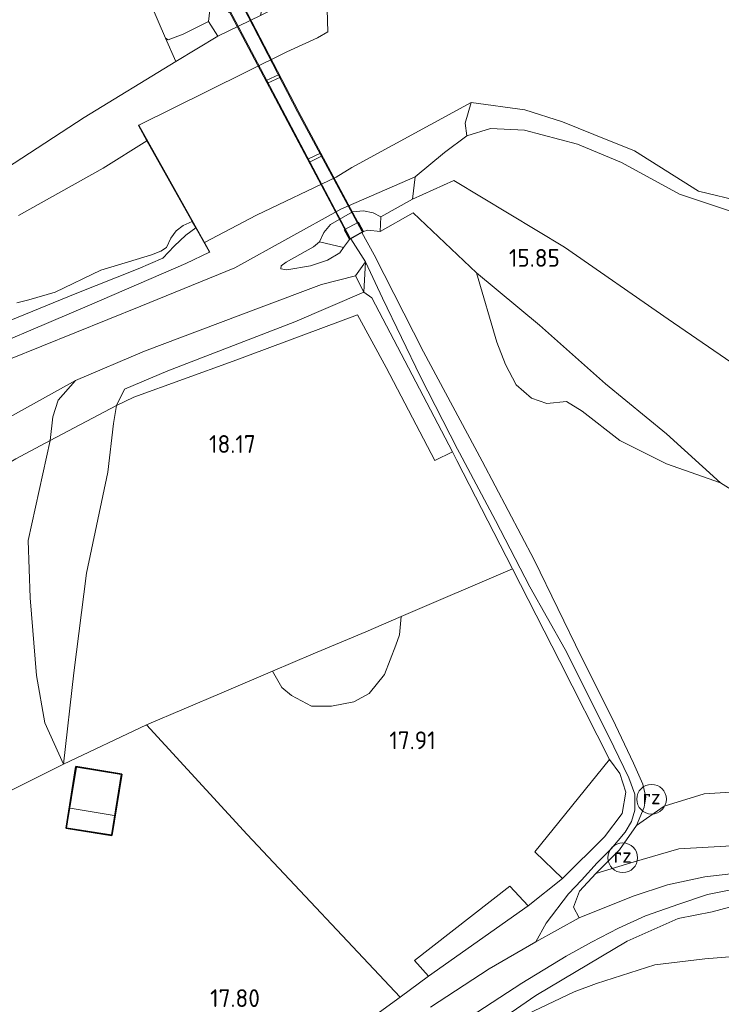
# Model space of a CAD drawing. Extents: x 196936 to 200438, y 361224 to 364196.
# Tile 87 of 256: x 197846 to 197917, y 363083 to 363183. Entities that reach past the tile are written whole.
import ezdxf
from ezdxf.enums import TextEntityAlignment as Align

# ---------------------------------------------------------------- set-up
doc = ezdxf.new("R2010")
doc.units = 0
for name, color, linetype, lineweight in [('B-ME-GR-GRAS-GV', 60, 'Continuous', 13), ('B-ME-GW-TALUD_KRUIN-G', 90, 'Continuous', 18), ('B-ME-GW-TALUD_TEEN-G', 90, 'Continuous', 18), ('B-ME-IE-MEUBILAIR_WEGMEUBILAIR-S', 7, 'Continuous', 25), ('B-ME-IE-TERREINAFSCHEIDING_DOORGANG-G', 210, 'Continuous', 18), ('B-ME-IE-TERREINAFSCHEIDING_KUNSTMATIG_HEKWERK-G', 20, 'IE-TERREINAFSCHEIDING-KUNSTMATIG', 18), ('B-ME-KG-KADASTRAAL_DAKRAND-G', 170, 'Continuous', 18), ('B-ME-KG-KADASTRAAL_NOK-G', 10, 'Continuous', 18), ('B-ME-KW-KUNSTWERK_BRUG-GV', 170, 'Continuous', 18), ('B-ME-KW-KUNSTWERK_LANDHOOFD-GV', 170, 'Continuous', 18), ('B-ME-KW-KUNSTWERK_PIJLER-GV', 170, 'Continuous', 18), ('B-ME-OB-BEKLEDING_STEEN-GV', 30, 'Continuous', 18), ('B-ME-OG-BEBOUWING_SCHUUR-GV', 7, 'Continuous', 35), ('B-ME-OG-HOOGTEPUNT-S', 7, 'Continuous', 25), ('B-ME-OG-TERREIN_GROEN-GV', 7, 'Continuous', 18), ('B-ME-OG-TERREIN_GROEN_TUIN-GV', 7, 'Continuous', 18), ('B-ME-OG-WATER_BEEK-GV', 150, 'Continuous', 18), ('B-ME-VH-VERHARDING_ASFALT-GV', 252, 'Continuous', 18), ('B-ME-VH-VERHARDING_HALFVERHARDING-GV', 252, 'Continuous', 18)]:
    doc.layers.add(name, color=color, linetype=linetype, lineweight=lineweight)
doc.styles.add('NLCS-ISO', font='NLCS-ISO.ttf')
doc.styles.add('NLCS-ISO-ANNOTATIVE-T18', font='NLCS-ISO.ttf', dxfattribs={"height": 1.8})
doc.linetypes.add('IE-TERREINAFSCHEIDING-KUNSTMATIG', pattern='A,4,[82,NLCS.SHX,S=0.75,R=90,X=0,Y=0],4,-2', length=10)

# ---------------------------------------------------------------- blocks, each defined once
blk = doc.blocks.new('SAL-HOOGTELABEL-SO')
at = {"color": 0, "linetype": 'ByBlock', "lineweight": -2, "style": 'NLCS-ISO-ANNOTATIVE-T18'}
blk.add_attdef('HOOGTE', text='', height=1.8, dxfattribs=at).set_placement((2.788, 0), align=Align.RIGHT)
blk = doc.blocks.new('SIE-WEG_PAAL_RECLAMEZUIL-SO')
at = {"color": 0, "linetype": 'ByBlock', "lineweight": 18}
blk.add_circle((0, 0), 1.5, dxfattribs=at)
at = {"color": 0, "linetype": 'ByBlock', "lineweight": 18, "style": 'NLCS-ISO'}
blk.add_text('rz', height=1.5, dxfattribs=at).set_placement((0, 0.234), align=Align.MIDDLE_CENTER)

msp = doc.modelspace()

# ---------------------------------------------------------------- linework, layer by layer
at = {"layer": 'B-ME-GR-GRAS-GV'}
for points in [[(197859.5708, 363185.0299, 15.6911), (197861.1675, 363181.3562, 15.5371), (197862.227, 363178.9717, 15.4983), (197852.9521, 363173.3294, 15.3523), (197845.857, 363168.6906, 15.3523)], [(197865.699, 363184.481, 16.633), (197865.524, 363183.047, 15.703), (197862.9693, 363181.7664, 15.6018), (197861.4521, 363181.1765, 15.5463), (197861.1675, 363181.3562, 15.5371), (197859.5708, 363185.0299, 15.6911)], [(197845.857, 363168.6906, 15.3523), (197852.9521, 363173.3294, 15.3523), (197862.227, 363178.9717, 15.4983), (197866.486, 363181.543, 15.464), (197870.795, 363183.658, 15.629)], [(197877.541, 363184.241, 14.485), (197877.601, 363182.005, 14.485), (197876.576, 363181.382, 14.485), (197873.445, 363179.981, 14.485), (197865.425, 363175.975, 14.485), (197858.4731, 363172.5229, 14.4845), (197858.4283, 363172.5006, 14.485), (197859.2949, 363170.954, 14.1452), (197854.8568, 363168.173, 14.1452), (197846.2757, 363163.3996, 14.1452)], [(197839.516, 363148.3771, 14.7928), (197853.4689, 363154.3139, 14.6652), (197863.2455, 363158.5358, 14.6428), (197865.6232, 363159.6599, 14.5752), (197865.6668, 363159.6843, 14.5752), (197865.1225, 363160.6557, 14.485), (197870.401, 363163.428, 14.485), (197878.451, 363167.278, 14.485), (197880.023, 363168.246, 14.485), (197892.103, 363174.817, 14.4), (197891.503, 363172.725, 15.144), (197891.696, 363171.455, 15.359), (197889.435, 363169.768, 15.397), (197886.446, 363167.298, 15.547), (197878.933, 363164.027, 15.364), (197868.207, 363158.078, 15.466), (197858.6642, 363154.2173, 15.5202), (197845.3023, 363148.7886, 15.6638)], [(197845.3023, 363148.7886, 15.6638), (197858.6642, 363154.2173, 15.5202), (197868.207, 363158.078, 15.466), (197878.933, 363164.027, 15.364), (197886.446, 363167.298, 15.547), (197886.195, 363165.03, 15.838), (197882.964, 363163.254, 15.913), (197882.192, 363163.648, 15.814), (197881.212, 363163.866, 15.712), (197880.118, 363163.765, 15.517), (197877.893, 363162.482, 15.496), (197877.205, 363161.654, 15.523), (197876.749, 363160.713, 15.523), (197876.1533, 363160.2254, 15.4942), (197873.3906, 363158.6554, 15.4942), (197872.8665, 363158.2757, 15.5101), (197872.8564, 363157.9807, 15.5229), (197873.4606, 363157.8749, 15.6824), (197875.8548, 363158.2988, 16.0365), (197877.5831, 363158.8476, 16.3682), (197878.8074, 363159.6068, 16.5309), (197879.189, 363160.139, 16.633), (197879.784, 363160.948, 16.648), (197879.938, 363161.035, 16.648), (197881.412, 363158.708, 16.858), (197880.412, 363157.289, 16.669), (197876.952, 363156.409, 16.478), (197870.593, 363153.993, 16.119), (197859.042, 363149.661, 15.952), (197852.054, 363146.67, 15.967), (197844.448, 363142.459, 15.781)], [(197921.097, 363105.135, 18.04), (197915.713, 363104.812, 17.971), (197911.661, 363103.555, 17.971), (197908.859, 363101.613, 17.971), (197909.62, 363103.443, 18.202), (197909.802, 363104.477, 18.277), (197909.511, 363105.776, 18.325), (197908.555, 363107.929, 18.289), (197906.419, 363112.414, 18.259), (197903.297, 363118.659, 18.28), (197898.507, 363128.52, 18.176), (197893.239, 363138.502, 17.856), (197887.293, 363149.565, 17.61), (197882.29, 363159.412, 16.801), (197881.045, 363161.675, 16.648), (197881.224, 363161.781, 16.648), (197881.651, 363161.915, 16.648), (197882.905, 363161.78, 16.528), (197886.253, 363163.668, 16.411), (197892.669, 363157.582, 16.392), (197894.734, 363150.547, 16.918), (197895.598, 363148.311, 16.918), (197896.679, 363146.244, 16.928), (197898.244, 363144.902, 16.825), (197899.778, 363144.349, 16.81), (197901.767, 363144.556, 16.795), (197903.345, 363143.572, 16.682), (197907.159, 363140.604, 16.653), (197911.901, 363138.239, 16.633), (197917.351, 363136.309, 16.357), (197925.29, 363131.333, 16.338)], [(197846.1266, 363154.5261, 14.1452), (197847.3278, 363154.8607, 14.1452), (197850.0139, 363155.6311, 14.1452), (197854.6209, 363157.8378, 14.1452), (197857.4312, 363158.6832, 14.1452), (197859.7451, 363159.3923, 14.1452), (197860.6938, 363159.7671, 14.1452), (197861.2881, 363160.1382, 14.1452), (197861.7063, 363161.0811, 14.1452), (197862.2349, 363161.851, 14.1452), (197862.9668, 363162.3812, 14.1452), (197863.8753, 363162.7793, 14.1452), (197864.2253, 363162.1546, 14.2921), (197863.2412, 363161.4099, 14.3079), (197862.0495, 363160.2748, 14.3621), (197860.9006, 363159.0587, 14.3206), (197858.41, 363157.9736, 14.3685), (197852.0196, 363155.4538, 14.3876), (197843.9911, 363152.1947, 14.4514)], [(197843.9911, 363152.1947, 14.4514), (197852.0196, 363155.4538, 14.3876), (197858.41, 363157.9736, 14.3685), (197860.9006, 363159.0587, 14.3206), (197862.0495, 363160.2748, 14.3621), (197863.2412, 363161.4099, 14.3079), (197864.2253, 363162.1546, 14.2921), (197865.6232, 363159.6599, 14.5752), (197863.2455, 363158.5358, 14.6428), (197853.4689, 363154.3139, 14.6652), (197839.516, 363148.3771, 14.7928)], [(197870.4, 363073.657, 18.043), (197884.917, 363084.215, 17.815), (197887.8, 363086.338, 17.755), (197897.9, 363093.452, 17.656), (197901.373, 363096.228, 17.632), (197905.605, 363100.446, 18.166), (197907.418, 363102.816, 18.259), (197907.771, 363104.991, 18.385), (197907.159, 363106.86, 18.379), (197906.126, 363108.282, 18.208), (197901.086, 363118.216, 18.373), (197896.293, 363127.61, 18.247), (197890.676, 363138.568, 17.8), (197890.229, 363139.452, 17.792), (197882.0732, 363155.0452, 17.7153), (197881.248, 363155.628, 17.035), (197881.412, 363158.708, 16.858), (197883.155, 363155.01, 17.204), (197886.993, 363147.041, 17.672), (197890.724, 363139.723, 17.778), (197890.922, 363139.334, 17.783), (197894.584, 363132.487, 18.04), (197898.045, 363125.777, 18.181), (197901.631, 363119.436, 18.27), (197906.049, 363110.62, 18.288), (197908.078, 363106.428, 18.286), (197908.678, 363104.791, 18.255), (197908.674, 363103.145, 18.055), (197908.363, 363102.008, 17.974), (197907.72, 363100.911, 17.8), (197906.282, 363099.229, 17.632), (197904.889, 363097.833, 17.524), (197903.3, 363096.058, 17.446), (197901.967, 363094.678, 17.398), (197899.719, 363091.705, 17.557), (197898.666, 363089.807, 17.548), (197893.953, 363087.091, 17.65), (197888, 363083.215, 17.743)], [(197846.017, 363138.74, 16.66), (197849.5, 363140.602, 16.888), (197847.256, 363130.48, 16.962), (197847.47, 363124.65, 17.091), (197848.123, 363116.801, 17.291), (197848.951, 363111.985, 17.362), (197850.856, 363107.828, 17.365), (197845.244, 363105.023, 17.401)], [(197888.999, 363080.254, 17.744), (197897.247, 363085.635, 17.578), (197901.727, 363088.353, 17.38), (197904.3, 363089.769, 17.35), (197907.042, 363091.217, 17.245), (197909.773, 363092.443, 17.146), (197913.141, 363093.639, 17.062), (197916.052, 363094.63, 16.885), (197918.932, 363095.18, 16.819)], [(197954.985, 363081.346, 15.061), (197954.538, 363084.006, 14.974), (197953.38, 363086.526, 15.064), (197950.724, 363088.806, 15.484), (197945.805, 363090.708, 15.754), (197936.068, 363092.931, 15.967), (197929.87, 363093.849, 16.483), (197925.165, 363094.422, 16.594), (197921.285, 363094.154, 16.798), (197916.526, 363092.844, 17.029), (197913.085, 363092.181, 17.137), (197907.93, 363089.878, 17.395), (197898.669, 363084.385, 17.444), (197894.223, 363081.326, 17.57)], [(197897.077, 363082.17, 17.703), (197902.548, 363084.742, 17.817), (197904.825, 363085.59, 17.911), (197910.728, 363087.497, 17.863), (197915.776, 363088.112, 17.827), (197920.776, 363088.515, 17.785), (197926.131, 363087.361, 17.854), (197929.619, 363086.518, 17.839), (197932.56, 363085.316, 17.809), (197942.775, 363083.49, 17.377)]]:
    msp.add_polyline3d(points, dxfattribs=at)
for points in [[(197866.486, 363181.543, 15.464), (197862.227, 363178.9717, 15.4983), (197861.1675, 363181.3562, 15.5371), (197861.4521, 363181.1765, 15.5463), (197862.9693, 363181.7664, 15.6018), (197865.524, 363183.047, 15.703)], [(197875.8548, 363158.2988, 16.0365), (197873.4606, 363157.8749, 15.6824), (197872.8564, 363157.9807, 15.5229), (197872.8665, 363158.2757, 15.5101), (197873.3906, 363158.6554, 15.4942), (197876.1533, 363160.2254, 15.4942), (197876.749, 363160.713, 15.523), (197879.189, 363160.139, 16.633), (197878.8074, 363159.6068, 16.5309), (197877.5831, 363158.8476, 16.3682)], [(197883.519, 363147.978, 17.951), (197888.424, 363138.563, 17.903), (197890.229, 363139.452, 17.792), (197890.676, 363138.568, 17.8), (197896.293, 363127.61, 18.247), (197901.086, 363118.216, 18.373), (197906.126, 363108.282, 18.208), (197898.581, 363098.944, 17.824), (197901.373, 363096.228, 17.632), (197897.9, 363093.452, 17.656), (197896.029, 363095.468, 17.752), (197886.367, 363087.942, 17.77), (197887.8, 363086.338, 17.755), (197884.917, 363084.215, 17.815), (197869.423, 363100.679, 17.827), (197859.256, 363111.805, 17.941), (197850.856, 363107.828, 17.365), (197851.905, 363117.077, 17.707), (197853.187, 363127.162, 17.914), (197855.329, 363137.397, 18.004), (197855.908, 363142.312, 17.827), (197856.224, 363144.139, 17.623), (197857.965, 363144.974, 17.908), (197868.014, 363148.622, 18.064), (197880.621, 363153.313, 17.823)], [(197851.905, 363117.077, 17.707), (197850.856, 363107.828, 17.365), (197848.951, 363111.985, 17.362), (197848.123, 363116.801, 17.291), (197847.47, 363124.65, 17.091), (197847.256, 363130.48, 16.962), (197849.5, 363140.602, 16.888), (197856.224, 363144.139, 17.623), (197855.908, 363142.312, 17.827), (197855.329, 363137.397, 18.004), (197853.187, 363127.162, 17.914)], [(197875.9408, 363113.7053, 17.8955), (197877.9749, 363113.6936, 17.8901), (197880.2349, 363114.1156, 17.9225), (197881.7801, 363114.965, 17.9386), (197883.3434, 363116.9079, 18.0033), (197884.4905, 363119.8725, 18.1057), (197884.8623, 363120.9251, 18.1488), (197885.0464, 363122.7689, 18.272), (197881.441, 363121.217, 18.28), (197876.125, 363118.991, 18.22), (197871.9915, 363117.218, 18.1542), (197872.9533, 363115.5921, 17.9871), (197873.9327, 363114.7622, 17.9117)]]:
    msp.add_polyline3d(points, close=True, dxfattribs=at)
at = {"layer": 'B-ME-GW-TALUD_KRUIN-G'}
for points in [[(197876.921, 363186.364, 15.659), (197872.294, 363184.402, 15.585), (197870.795, 363183.658, 15.629), (197866.486, 363181.543, 15.464), (197862.227, 363178.9717, 15.4983)], [(197836.7263, 363162.6543, 15.4947), (197845.857, 363168.6906, 15.3523), (197852.9521, 363173.3294, 15.3523), (197862.227, 363178.9717, 15.4983)], [(197886.446, 363167.298, 15.547), (197889.435, 363169.768, 15.397), (197891.696, 363171.455, 15.359), (197894.07, 363172.208, 15.343), (197897.533, 363172.04, 15.343), (197902.877, 363170.627, 15.222), (197907.355, 363168.772, 15.009), (197913.202, 363165.539, 15.005), (197923.808, 363162.015, 14.832), (197929.652, 363159.876, 14.812), (197931.07, 363159.333, 14.746), (197933.049, 363157.232, 14.753), (197938.275, 363154.414, 14.848), (197945.486, 363151.093, 14.797), (197950.859, 363147.443, 14.718), (197956.443, 363143.457, 14.683), (197964.884, 363135.662, 14.71), (197968.277, 363132.766, 14.69), (197970.73, 363131.532, 14.683), (197971.962, 363130.844, 14.671), (197972.982, 363130.042, 14.675), (197973.268, 363129.417, 14.726)], [(197878.933, 363164.027, 15.364), (197886.446, 363167.298, 15.547)], [(197868.207, 363158.078, 15.466), (197878.933, 363164.027, 15.364)], [(197882.905, 363161.78, 16.528), (197886.253, 363163.668, 16.411), (197892.669, 363157.582, 16.392), (197899.026, 363152.273, 16.273), (197905.71, 363146.343, 16.319), (197911.881, 363141.278, 16.315), (197917.351, 363136.309, 16.357), (197925.29, 363131.333, 16.338), (197930.364, 363128.091, 16.25), (197934.326, 363124.535, 16.207), (197941.014, 363119.043, 16.323), (197945.14, 363115.08, 16.338), (197947.207, 363111.918, 16.415), (197947.987, 363107.97, 16.711), (197947.432, 363103.667, 16.952)], [(197864.2253, 363162.1546, 14.2921), (197863.2412, 363161.4099, 14.3079), (197862.0495, 363160.2748, 14.3621), (197860.9006, 363159.0587, 14.3206), (197858.41, 363157.9736, 14.3685), (197852.0196, 363155.4538, 14.3876), (197843.9911, 363152.1947, 14.4514)], [(197881.224, 363161.781, 16.648), (197881.651, 363161.915, 16.648), (197882.905, 363161.78, 16.528)], [(197879.189, 363160.139, 16.633), (197879.784, 363160.948, 16.648)], [(197879.189, 363160.139, 16.633), (197878.8074, 363159.6068, 16.5309), (197877.5831, 363158.8476, 16.3682), (197875.8548, 363158.2988, 16.0365), (197873.4606, 363157.8749, 15.6824), (197872.8564, 363157.9807, 15.5229)], [(197857.003, 363145.785, 17.635), (197861.419, 363147.659, 17.817), (197874.281, 363152.601, 17.787), (197881.248, 363155.628, 17.035), (197881.412, 363158.708, 16.858)], [(197868.207, 363158.078, 15.466), (197858.6642, 363154.2173, 15.5202), (197845.3023, 363148.7886, 15.6638), (197830.7801, 363141.1445, 15.5585), (197815.3337, 363132.8788, 15.6414), (197803.5356, 363126.5051, 15.6702), (197786.3376, 363118.0094, 15.785), (197779.9699, 363114.8186, 15.836), (197773.8196, 363110.8423, 15.7818), (197762.6357, 363104.6577, 15.7595), (197749.0562, 363097.3451, 15.8009), (197743.7922, 363094.0428, 15.7786), (197741.7529, 363092.5334, 15.8073), (197740.1225, 363090.8566, 15.7627), (197737.9478, 363088.2102, 15.7435), (197736.2037, 363084.1973, 15.718), (197734.6155, 363079.5941, 15.785), (197731.1926, 363070.8164, 15.8297), (197727.9695, 363062.0716, 15.8265), (197724.6856, 363054.3068, 15.824)], [(197850.856, 363107.828, 17.365), (197851.905, 363117.077, 17.707), (197853.187, 363127.162, 17.914), (197855.329, 363137.397, 18.004), (197855.908, 363142.312, 17.827), (197856.224, 363144.139, 17.623), (197857.003, 363145.785, 17.635)], [(197947.432, 363103.667, 16.952), (197942.767, 363104.273, 17.383), (197935.451, 363104.747, 17.579), (197929.157, 363105.081, 18.098), (197921.097, 363105.135, 18.04), (197915.713, 363104.812, 17.971), (197911.661, 363103.555, 17.971), (197908.859, 363101.613, 17.971)], [(197908.859, 363101.613, 17.971), (197907.137, 363099.138, 17.515), (197904.739, 363096.724, 17.383)]]:
    msp.add_polyline3d(points, dxfattribs=at)
at = {"layer": 'B-ME-GW-TALUD_TEEN-G'}
for points in [[(197861.1675, 363181.3562, 15.5371), (197861.4521, 363181.1765, 15.5463), (197862.9693, 363181.7664, 15.6018), (197865.524, 363183.047, 15.703)], [(197865.524, 363183.047, 15.703), (197866.486, 363181.543, 15.464)], [(197882.964, 363163.254, 15.913), (197886.195, 363165.03, 15.838), (197890.351, 363166.921, 15.619)], [(197956.722, 363093.917, 15.374), (197958.167, 363100.909, 15.609), (197957.654, 363107.427, 15.416), (197955.67, 363113.019, 15.213), (197951.638, 363119.083, 15.189), (197946.934, 363125.649, 15.097), (197941.536, 363131.349, 15.028), (197931.955, 363139.182, 15.312), (197925.388, 363143.752, 15.378), (197912.061, 363152.89, 15.374), (197901.554, 363160.163, 15.366), (197890.351, 363166.921, 15.619)], [(197876.749, 363160.713, 15.523), (197877.205, 363161.654, 15.523), (197877.893, 363162.482, 15.496), (197880.118, 363163.765, 15.517), (197881.212, 363163.866, 15.712), (197882.192, 363163.648, 15.814), (197882.964, 363163.254, 15.913)], [(197872.8564, 363157.9807, 15.5229), (197872.8665, 363158.2757, 15.5101), (197873.3906, 363158.6554, 15.4942), (197876.1533, 363160.2254, 15.4942), (197876.749, 363160.713, 15.523)], [(197737.1767, 363092.9667, 14.4259), (197738.8065, 363094.2913, 14.6365), (197742.9144, 363097.667, 14.6301), (197751.0601, 363102.5295, 14.6396), (197763.1679, 363109.1597, 14.6301), (197773.8039, 363114.9312, 14.7991), (197779.2204, 363118.3759, 14.78), (197788.177, 363121.7, 14.7545), (197796.7165, 363125.9527, 14.8885), (197808.5478, 363132.3026, 14.831), (197821.0269, 363138.9939, 14.7704), (197839.516, 363148.3771, 14.7928), (197853.4689, 363154.3139, 14.6652), (197863.2455, 363158.5358, 14.6428), (197865.6232, 363159.6599, 14.5752)], [(197880.412, 363157.289, 16.669), (197881.412, 363158.708, 16.858)], [(197849.5, 363140.602, 16.888), (197849.771, 363142.999, 16.803), (197850.293, 363144.685, 16.526), (197852.054, 363146.67, 15.967)], [(197850.856, 363107.828, 17.365), (197848.951, 363111.985, 17.362), (197848.123, 363116.801, 17.291), (197847.47, 363124.65, 17.091), (197847.256, 363130.48, 16.962), (197849.5, 363140.602, 16.888)], [(197908.618, 363097.92, 17.347), (197913.158, 363099.238, 17.185), (197920.292, 363099.639, 17.016), (197929.143, 363099.753, 16.662), (197939.53, 363099.054, 16.289), (197950.251, 363096.581, 15.766), (197956.722, 363093.917, 15.374)], [(197904.739, 363096.724, 17.383), (197908.618, 363097.92, 17.347)], [(197907.93, 363089.878, 17.395), (197913.085, 363092.181, 17.137), (197916.526, 363092.844, 17.029), (197921.285, 363094.154, 16.798), (197925.165, 363094.422, 16.594), (197929.87, 363093.849, 16.483), (197936.068, 363092.931, 15.967), (197945.805, 363090.708, 15.754), (197950.724, 363088.806, 15.484), (197953.38, 363086.526, 15.064), (197954.538, 363084.006, 14.974), (197954.985, 363081.346, 15.061)], [(197891.75, 363078.897, 17.688), (197894.223, 363081.326, 17.57), (197898.669, 363084.385, 17.444), (197907.93, 363089.878, 17.395)]]:
    msp.add_polyline3d(points, dxfattribs=at)
at = {"layer": 'B-ME-IE-TERREINAFSCHEIDING_DOORGANG-G'}
msp.add_polyline3d([(197859.5708, 363185.0299, 15.6911), (197861.1675, 363181.3562, 15.5371)], dxfattribs=at)
at = {"layer": 'B-ME-IE-TERREINAFSCHEIDING_KUNSTMATIG_HEKWERK-G'}
for points in [[(197868.558, 363185.484, 16.735), (197874.543, 363173.878, 16.867), (197881.044, 363161.814, 16.726)], [(197879.853, 363161.096, 16.648), (197873.323, 363173.495, 16.801), (197867.335, 363184.806, 16.717)], [(197861.1675, 363181.3562, 15.5371), (197862.227, 363178.9717, 15.4983)], [(197852.054, 363146.67, 15.967), (197859.042, 363149.661, 15.952), (197870.593, 363153.993, 16.119), (197876.952, 363156.409, 16.478), (197880.412, 363157.289, 16.669)], [(197881.248, 363155.628, 17.035), (197880.412, 363157.289, 16.669)], [(197890.676, 363138.568, 17.8), (197890.229, 363139.452, 17.792), (197888.424, 363138.563, 17.903), (197883.519, 363147.978, 17.951), (197880.621, 363153.313, 17.823), (197868.014, 363148.622, 18.064), (197857.965, 363144.974, 17.908), (197856.224, 363144.139, 17.623)], [(197856.224, 363144.139, 17.623), (197849.5, 363140.602, 16.888), (197846.017, 363138.74, 16.66), (197842.687, 363136.797, 16.546), (197830.112, 363130.168, 16.021), (197812.978, 363121.227, 15.799), (197802.8706, 363115.775, 15.7587), (197790.215, 363108.772, 15.82), (197778.833, 363102.585, 15.817), (197768.723, 363096.794, 16.141)], [(197896.293, 363127.61, 18.247), (197890.676, 363138.568, 17.8)], [(197896.293, 363127.61, 18.247), (197901.086, 363118.216, 18.373), (197906.126, 363108.282, 18.208), (197898.581, 363098.944, 17.824), (197901.373, 363096.228, 17.632), (197897.9, 363093.452, 17.656), (197896.029, 363095.468, 17.752), (197886.367, 363087.942, 17.77), (197887.8, 363086.338, 17.755), (197884.917, 363084.215, 17.815)], [(197885.0464, 363122.7689, 18.272), (197896.293, 363127.61, 18.247)], [(197881.441, 363121.217, 18.28), (197885.0464, 363122.7689, 18.272)], [(197834.504, 363105.729, 17.296), (197831.886, 363109.886, 16.738), (197827.999, 363116.592, 16.609), (197835.894, 363120.797, 16.891), (197839.623, 363114.581, 17.284), (197845.244, 363105.023, 17.401), (197850.856, 363107.828, 17.365), (197859.256, 363111.805, 17.941)], [(197876.125, 363118.991, 18.22), (197881.441, 363121.217, 18.28)], [(197871.9915, 363117.218, 18.1542), (197876.125, 363118.991, 18.22)], [(197859.256, 363111.805, 17.941), (197866.886, 363115.028, 18.073), (197871.9915, 363117.218, 18.1542)], [(197884.917, 363084.215, 17.815), (197869.423, 363100.679, 17.827), (197859.256, 363111.805, 17.941)], [(197906.126, 363108.282, 18.208), (197907.159, 363106.86, 18.379), (197907.771, 363104.991, 18.385), (197907.418, 363102.816, 18.259), (197905.605, 363100.446, 18.166), (197901.373, 363096.228, 17.632)], [(197897.9, 363093.452, 17.656), (197887.8, 363086.338, 17.755)], [(197904.825, 363085.59, 17.911), (197910.728, 363087.497, 17.863), (197915.776, 363088.112, 17.827), (197920.776, 363088.515, 17.785), (197926.131, 363087.361, 17.854), (197929.619, 363086.518, 17.839), (197932.56, 363085.316, 17.809), (197942.775, 363083.49, 17.377), (197946.548, 363082.58, 17.287)], [(197891.75, 363078.897, 17.688), (197897.077, 363082.17, 17.703), (197902.548, 363084.742, 17.817), (197904.825, 363085.59, 17.911)], [(197884.917, 363084.215, 17.815), (197870.4, 363073.657, 18.043)]]:
    msp.add_polyline3d(points, dxfattribs=at)
at = {"layer": 'B-ME-KG-KADASTRAAL_DAKRAND-G'}
msp.add_polyline3d([(197855.694, 363100.648, 20.587), (197851.161, 363101.377, 20.648), (197852.147, 363107.506, 20.322), (197856.679, 363106.776, 20.33)], close=True, dxfattribs=at)
at = {"layer": 'B-ME-KG-KADASTRAAL_NOK-G'}
msp.add_polyline3d([(197851.532, 363103.366, 21.73), (197855.957, 363102.599, 21.609)], dxfattribs=at)
at = {"layer": 'B-ME-KW-KUNSTWERK_BRUG-GV'}
msp.add_polyline3d([(197881.15, 363161.781, 16.756), (197879.821, 363161.018, 16.648), (197873.211, 363173.476, 16.828), (197867.214, 363184.839, 16.657), (197868.609, 363185.583, 16.609), (197874.677, 363173.84, 16.93)], close=True, dxfattribs=at)
at = {"layer": 'B-ME-KW-KUNSTWERK_LANDHOOFD-GV'}
msp.add_polyline3d([(197879.938, 363161.035, 16.648), (197879.784, 363160.948, 16.648), (197879.273, 363161.922, 16.249), (197880.722, 363162.714, 16.249), (197881.224, 363161.781, 16.648), (197881.045, 363161.675, 16.648)], close=True, dxfattribs=at)
at = {"layer": 'B-ME-KW-KUNSTWERK_PIJLER-GV'}
for points in [[(197872.819, 363177.409, 14.557), (197871.505, 363176.776, 14.557), (197871.347, 363177.051, 14.557), (197872.668, 363177.681, 14.557)], [(197877.019, 363169.417, 14.557), (197875.747, 363168.785, 14.557), (197875.59, 363169.087, 14.557), (197876.863, 363169.704, 14.557)]]:
    msp.add_polyline3d(points, close=True, dxfattribs=at)
at = {"layer": 'B-ME-OB-BEKLEDING_STEEN-GV'}
for points in [[(197870.988, 363184.567, 15.764), (197870.795, 363183.658, 15.629), (197866.486, 363181.543, 15.464), (197865.524, 363183.047, 15.703), (197865.699, 363184.481, 16.633), (197866.308, 363184.648, 16.717), (197867.11, 363184.866, 16.663), (197867.59, 363183.954, 16.383), (197869.128, 363184.755, 16.295), (197868.635, 363185.675, 16.615), (197870.235, 363186.308, 16.454)], [(197882.964, 363163.254, 15.913), (197882.905, 363161.78, 16.528), (197881.651, 363161.915, 16.648), (197881.224, 363161.781, 16.648), (197880.722, 363162.714, 16.249), (197879.273, 363161.922, 16.249), (197879.784, 363160.948, 16.648), (197879.189, 363160.139, 16.633), (197876.749, 363160.713, 15.523), (197877.205, 363161.654, 15.523), (197877.893, 363162.482, 15.496), (197880.118, 363163.765, 15.517), (197881.212, 363163.866, 15.712), (197882.192, 363163.648, 15.814)]]:
    msp.add_polyline3d(points, close=True, dxfattribs=at)
at = {"layer": 'B-ME-OG-BEBOUWING_SCHUUR-GV'}
msp.add_polyline3d([(197856.737, 363106.818, 17.83), (197855.735, 363100.591, 17.83), (197851.104, 363101.336, 17.83), (197852.106, 363107.563, 17.648)], close=True, dxfattribs=at)
at = {"layer": 'B-ME-OG-TERREIN_GROEN-GV'}
for points in [[(197923.808, 363162.015, 14.832), (197913.202, 363165.539, 15.005), (197907.355, 363168.772, 15.009), (197902.877, 363170.627, 15.222), (197897.533, 363172.04, 15.343), (197894.07, 363172.208, 15.343), (197891.696, 363171.455, 15.359), (197891.503, 363172.725, 15.144), (197892.103, 363174.817, 14.4), (197897.55, 363174.098, 14.4), (197901.378, 363172.887, 14.4), (197904.522, 363171.594, 14.4), (197908.656, 363169.923, 14.4), (197915.15, 363165.854, 14.4), (197919.613, 363164.787, 14.4)], [(197925.388, 363143.752, 15.378), (197912.061, 363152.89, 15.374), (197901.554, 363160.163, 15.366), (197890.351, 363166.921, 15.619), (197886.195, 363165.03, 15.838), (197886.446, 363167.298, 15.547), (197889.435, 363169.768, 15.397), (197891.696, 363171.455, 15.359), (197894.07, 363172.208, 15.343), (197897.533, 363172.04, 15.343), (197902.877, 363170.627, 15.222), (197907.355, 363168.772, 15.009), (197913.202, 363165.539, 15.005), (197923.808, 363162.015, 14.832)], [(197925.29, 363131.333, 16.338), (197917.351, 363136.309, 16.357), (197911.881, 363141.278, 16.315), (197905.71, 363146.343, 16.319), (197899.026, 363152.273, 16.273), (197892.669, 363157.582, 16.392), (197886.253, 363163.668, 16.411), (197882.905, 363161.78, 16.528), (197882.964, 363163.254, 15.913), (197886.195, 363165.03, 15.838), (197890.351, 363166.921, 15.619), (197901.554, 363160.163, 15.366), (197912.061, 363152.89, 15.374), (197925.388, 363143.752, 15.378)], [(197920.292, 363099.639, 17.016), (197913.158, 363099.238, 17.185), (197908.618, 363097.92, 17.347), (197904.739, 363096.724, 17.383), (197907.137, 363099.138, 17.515), (197908.859, 363101.613, 17.971), (197911.661, 363103.555, 17.971), (197915.713, 363104.812, 17.971), (197921.097, 363105.135, 18.04)], [(197920.751, 363096.988, 16.825), (197915.765, 363096.404, 16.975), (197911.983, 363095.582, 17.143), (197908.534, 363094.439, 17.275), (197903.061, 363092.25, 17.443), (197902.485, 363093.33, 17.251), (197903.08, 363094.962, 17.29), (197904.739, 363096.724, 17.383), (197908.618, 363097.92, 17.347), (197913.158, 363099.238, 17.185), (197920.292, 363099.639, 17.016)], [(197894.223, 363081.326, 17.57), (197898.669, 363084.385, 17.444), (197907.93, 363089.878, 17.395), (197913.085, 363092.181, 17.137), (197916.526, 363092.844, 17.029), (197921.285, 363094.154, 16.798), (197925.165, 363094.422, 16.594), (197929.87, 363093.849, 16.483), (197936.068, 363092.931, 15.967), (197945.805, 363090.708, 15.754), (197950.724, 363088.806, 15.484), (197953.38, 363086.526, 15.064), (197954.538, 363084.006, 14.974), (197954.985, 363081.346, 15.061)], [(197942.775, 363083.49, 17.377), (197932.56, 363085.316, 17.809), (197929.619, 363086.518, 17.839), (197926.131, 363087.361, 17.854), (197920.776, 363088.515, 17.785), (197915.776, 363088.112, 17.827), (197910.728, 363087.497, 17.863), (197904.825, 363085.59, 17.911), (197902.548, 363084.742, 17.817), (197897.077, 363082.17, 17.703)]]:
    msp.add_polyline3d(points, dxfattribs=at)
for points in [[(197881.412, 363158.708, 16.858), (197881.248, 363155.628, 17.035), (197880.412, 363157.289, 16.669)], [(197905.71, 363146.343, 16.319), (197911.881, 363141.278, 16.315), (197917.351, 363136.309, 16.357), (197911.901, 363138.239, 16.633), (197907.159, 363140.604, 16.653), (197903.345, 363143.572, 16.682), (197901.767, 363144.556, 16.795), (197899.778, 363144.349, 16.81), (197898.244, 363144.902, 16.825), (197896.679, 363146.244, 16.928), (197895.598, 363148.311, 16.918), (197894.734, 363150.547, 16.918), (197892.669, 363157.582, 16.392), (197899.026, 363152.273, 16.273)], [(197856.224, 363144.139, 17.623), (197849.5, 363140.602, 16.888), (197849.771, 363142.999, 16.803), (197850.293, 363144.685, 16.526), (197852.054, 363146.67, 15.967), (197859.042, 363149.661, 15.952), (197870.593, 363153.993, 16.119), (197876.952, 363156.409, 16.478), (197880.412, 363157.289, 16.669), (197881.248, 363155.628, 17.035), (197874.281, 363152.601, 17.787), (197861.419, 363147.659, 17.817), (197857.003, 363145.785, 17.635)], [(197882.0732, 363155.0452, 17.7153), (197890.229, 363139.452, 17.792), (197888.424, 363138.563, 17.903), (197883.519, 363147.978, 17.951), (197880.621, 363153.313, 17.823), (197868.014, 363148.622, 18.064), (197857.965, 363144.974, 17.908), (197856.224, 363144.139, 17.623), (197857.003, 363145.785, 17.635), (197861.419, 363147.659, 17.817), (197874.281, 363152.601, 17.787), (197881.248, 363155.628, 17.035)], [(197778.833, 363102.585, 15.817), (197768.723, 363096.794, 16.141), (197762.181, 363096.816, 15.988), (197756.222, 363095.206, 15.688), (197769.616, 363102.702, 15.688), (197780.436, 363108.63, 15.631), (197791.338, 363114.524, 15.583), (197803.539, 363120.888, 15.667), (197816.463, 363127.718, 15.712), (197828.027, 363133.886, 15.724), (197844.448, 363142.459, 15.781), (197852.054, 363146.67, 15.967), (197850.293, 363144.685, 16.526), (197849.771, 363142.999, 16.803), (197849.5, 363140.602, 16.888), (197846.017, 363138.74, 16.66), (197842.687, 363136.797, 16.546), (197830.112, 363130.168, 16.021), (197812.978, 363121.227, 15.799), (197802.8706, 363115.775, 15.7587), (197790.215, 363108.772, 15.82)], [(197880.2349, 363114.1156, 17.9225), (197877.9749, 363113.6936, 17.8901), (197875.9408, 363113.7053, 17.8955), (197873.9327, 363114.7622, 17.9117), (197872.9533, 363115.5921, 17.9871), (197871.9915, 363117.218, 18.1542), (197876.125, 363118.991, 18.22), (197881.441, 363121.217, 18.28), (197885.0464, 363122.7689, 18.272), (197884.8623, 363120.9251, 18.1488), (197884.4905, 363119.8725, 18.1057), (197883.3434, 363116.9079, 18.0033), (197881.7801, 363114.965, 17.9386)], [(197905.605, 363100.446, 18.166), (197901.373, 363096.228, 17.632), (197898.581, 363098.944, 17.824), (197906.126, 363108.282, 18.208), (197907.159, 363106.86, 18.379), (197907.771, 363104.991, 18.385), (197907.418, 363102.816, 18.259)], [(197897.9, 363093.452, 17.656), (197887.8, 363086.338, 17.755), (197886.367, 363087.942, 17.77), (197896.029, 363095.468, 17.752)]]:
    msp.add_polyline3d(points, close=True, dxfattribs=at)
at = {"layer": 'B-ME-OG-TERREIN_GROEN_TUIN-GV'}
msp.add_polyline3d([(197845.244, 363105.023, 17.401), (197850.856, 363107.828, 17.365), (197859.256, 363111.805, 17.941), (197869.423, 363100.679, 17.827), (197884.917, 363084.215, 17.815), (197870.4, 363073.657, 18.043), (197867.546, 363071.567, 18.067), (197856.567, 363063.559, 18.202), (197850.986, 363059.116, 18.414), (197844.282, 363054.398, 18.55)], dxfattribs=at)
msp.add_polyline3d([(197851.104, 363101.336, 17.83), (197855.735, 363100.591, 17.83), (197856.737, 363106.818, 17.83), (197852.106, 363107.563, 17.648)], close=True, dxfattribs=at)
at = {"layer": 'B-ME-OG-WATER_BEEK-GV'}
for points in [[(197919.613, 363164.787, 14.4), (197915.15, 363165.854, 14.4), (197908.656, 363169.923, 14.4), (197904.522, 363171.594, 14.4), (197901.378, 363172.887, 14.4), (197897.55, 363174.098, 14.4), (197892.103, 363174.817, 14.4), (197880.023, 363168.246, 14.485), (197878.451, 363167.278, 14.485), (197870.401, 363163.428, 14.485), (197865.1225, 363160.6557, 14.485), (197858.4731, 363172.5229, 14.4845), (197865.425, 363175.975, 14.485), (197873.445, 363179.981, 14.485), (197876.576, 363181.382, 14.485), (197877.601, 363182.005, 14.485), (197877.541, 363184.241, 14.485)], [(197846.2757, 363163.3996, 14.1452), (197854.8568, 363168.173, 14.1452), (197859.2949, 363170.954, 14.1452), (197863.8753, 363162.7793, 14.1452), (197862.9668, 363162.3812, 14.1452), (197862.2349, 363161.851, 14.1452), (197861.7063, 363161.0811, 14.1452), (197861.2881, 363160.1382, 14.1452), (197860.6938, 363159.7671, 14.1452), (197859.7451, 363159.3923, 14.1452), (197857.4312, 363158.6832, 14.1452), (197854.6209, 363157.8378, 14.1452), (197850.0139, 363155.6311, 14.1452), (197847.3278, 363154.8607, 14.1452), (197846.1266, 363154.5261, 14.1452)]]:
    msp.add_polyline3d(points, dxfattribs=at)
for points in [[(197871.347, 363177.051, 14.557), (197871.505, 363176.776, 14.557), (197872.819, 363177.409, 14.557), (197872.668, 363177.681, 14.557)], [(197875.59, 363169.087, 14.557), (197875.747, 363168.785, 14.557), (197877.019, 363169.417, 14.557), (197876.863, 363169.704, 14.557)]]:
    msp.add_polyline3d(points, close=True, dxfattribs=at)
at = {"layer": 'B-ME-VH-VERHARDING_ASFALT-GV'}
for points in [[(197888, 363083.215, 17.743), (197893.953, 363087.091, 17.65), (197898.666, 363089.807, 17.548), (197903.061, 363092.25, 17.443), (197908.534, 363094.439, 17.275), (197911.983, 363095.582, 17.143), (197915.765, 363096.404, 16.975), (197920.751, 363096.988, 16.825)], [(197918.932, 363095.18, 16.819), (197916.052, 363094.63, 16.885), (197913.141, 363093.639, 17.062), (197909.773, 363092.443, 17.146), (197907.042, 363091.217, 17.245), (197904.3, 363089.769, 17.35), (197901.727, 363088.353, 17.38), (197897.247, 363085.635, 17.578), (197888.999, 363080.254, 17.744)]]:
    msp.add_polyline3d(points, dxfattribs=at)
at = {"layer": 'B-ME-VH-VERHARDING_HALFVERHARDING-GV'}
msp.add_polyline3d([(197903.061, 363092.25, 17.443), (197898.666, 363089.807, 17.548), (197899.719, 363091.705, 17.557), (197901.967, 363094.678, 17.398), (197903.3, 363096.058, 17.446), (197904.889, 363097.833, 17.524), (197906.282, 363099.229, 17.632), (197907.72, 363100.911, 17.8), (197908.363, 363102.008, 17.974), (197908.674, 363103.145, 18.055), (197908.678, 363104.791, 18.255), (197908.078, 363106.428, 18.286), (197906.049, 363110.62, 18.288), (197901.631, 363119.436, 18.27), (197898.045, 363125.777, 18.181), (197894.584, 363132.487, 18.04), (197890.922, 363139.334, 17.783), (197890.724, 363139.723, 17.778), (197886.993, 363147.041, 17.672), (197883.155, 363155.01, 17.204), (197881.412, 363158.708, 16.858), (197879.938, 363161.035, 16.648), (197881.045, 363161.675, 16.648), (197882.29, 363159.412, 16.801), (197887.293, 363149.565, 17.61), (197893.239, 363138.502, 17.856), (197898.507, 363128.52, 18.176), (197903.297, 363118.659, 18.28), (197906.419, 363112.414, 18.259), (197908.555, 363107.929, 18.289), (197909.511, 363105.776, 18.325), (197909.802, 363104.477, 18.277), (197909.62, 363103.443, 18.202), (197908.859, 363101.613, 17.971), (197907.137, 363099.138, 17.515), (197904.739, 363096.724, 17.383), (197903.08, 363094.962, 17.29), (197902.485, 363093.33, 17.251)], close=True, dxfattribs=at)

# ---------------------------------------------------------------- block references
at = {"layer": 'B-ME-IE-MEUBILAIR_WEGMEUBILAIR-S'}
for p in [(197910.389, 363104.267, 18.313), (197907.467, 363098.337, 17.654)]:
    msp.add_blockref('SIE-WEG_PAAL_RECLAMEZUIL-SO', p, dxfattribs=at)
at = {"layer": 'B-ME-OG-HOOGTEPUNT-S'}
for p, values in [((197898.312, 363158.192, 15.847), {'HOOGTE': '15.85'}), ((197867.514, 363139.341, 18.173), {'HOOGTE': '18.17'}), ((197885.741, 363109.33, 17.906), {'HOOGTE': '17.91'}), ((197867.939, 363083.217, 17.798), {'HOOGTE': '17.80'})]:
    msp.add_blockref('SAL-HOOGTELABEL-SO', p, dxfattribs=at).add_auto_attribs(values)

doc.saveas('drawing.dxf')
